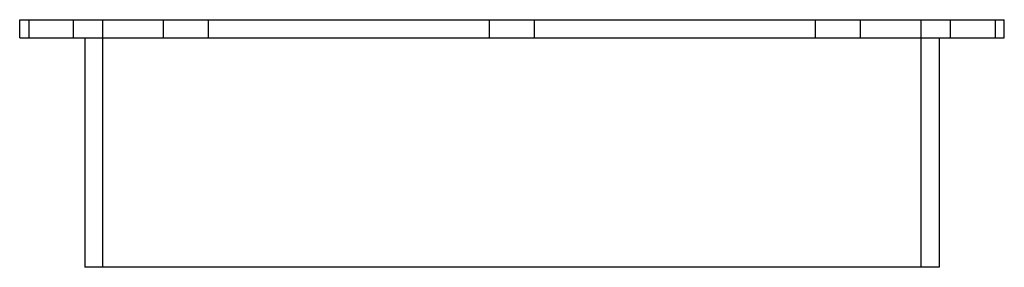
# Model space of a CAD drawing. Header units: millimetres. Extents: x -110 to 110, y -55 to 0.
import ezdxf

# ---------------------------------------------------------------- set-up
doc = ezdxf.new("R2010")
doc.units = ezdxf.units.MM
doc.layers.add('HIDDEN', color=7, linetype='Continuous')
doc.layers.add('THICK', color=7, linetype='Continuous')

msp = doc.modelspace()

# ---------------------------------------------------------------- linework, layer by layer
at = {"layer": 'HIDDEN'}
for p, q in [((-107.5, 0), (-107.5, -4)), ((-97.5, -4), (-97.5, 0)), ((-91, -55), (-91, 0)), ((-77.48, -4), (-77.48, 0)), ((-77.48, -4), (-77.48, 0)), ((-67.48, -4), (-67.48, 0)), ((-67.48, -4), (-67.48, 0)), ((-5, -4), (-5, 0)), ((-5, -4), (-5, 0)), ((5, -4), (5, 0)), ((5, -4), (5, 0)), ((67.48, -4), (67.48, 0)), ((67.48, -4), (67.48, 0)), ((77.48, -4), (77.48, 0)), ((77.48, -4), (77.48, 0)), ((91, -55), (91, 0)), ((97.5, -4), (97.5, 0)), ((107.5, 0), (107.5, -4))]:
    msp.add_line(p, q, dxfattribs=at)
at = {"layer": 'THICK'}
for p, q in [((-109.5, 0), (0, 0)), ((-109.5, -4), (-109.5, 0)), ((0, 0), (109.5, 0)), ((109.5, -4), (109.5, 0)), ((-109.5, -4), (0, -4)), ((-95, -4), (-95, -55)), ((0, -4), (109.5, -4)), ((95, -4), (95, -55)), ((0, -55), (-95, -55)), ((95, -55), (0, -55))]:
    msp.add_line(p, q, dxfattribs=at)

doc.saveas('drawing.dxf')
